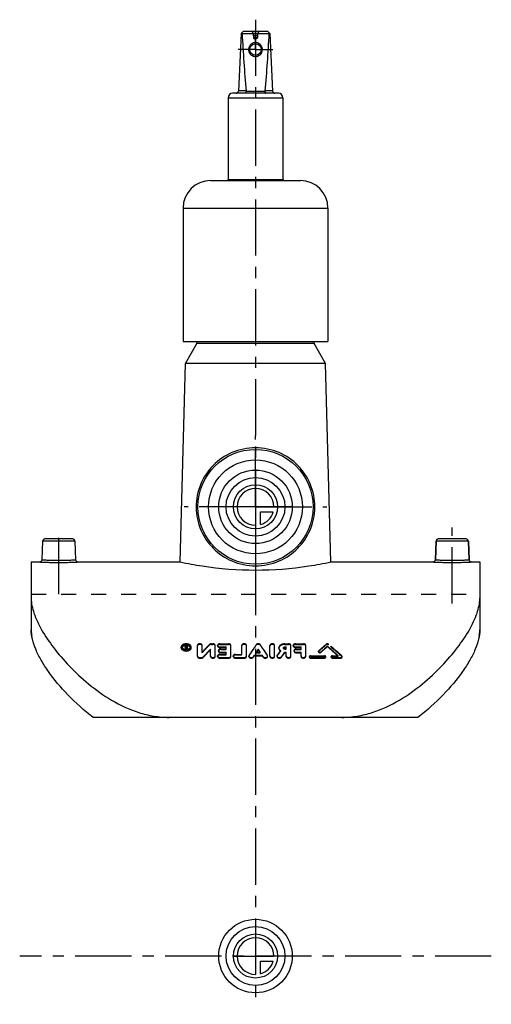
# Model space of a CAD drawing. Header units: millimetres. Extents: x 398 to 602, y 286 to 714.
import ezdxf

# ---------------------------------------------------------------- set-up
doc = ezdxf.new("R2010")
doc.units = ezdxf.units.MM
doc.header["$LTSCALE"] = 65.185185
doc.linetypes.add('CENTER', pattern=[0.6, 0.375, -0.075, 0.075, -0.075])
doc.linetypes.add('HIDDEN', pattern=[0.2, 0.1, -0.1])
for name, color, linetype in [('BEZUGSACHSEN', 7, 'CONTINUOUS'), ('FLAECHEN', 7, 'CONTINUOUS'), ('KONST.EL_MIT_GEO', 7, 'CONTINUOUS'), ('KONSTRUKTIONSELEMENTE', 7, 'CONTINUOUS'), ('KURVEN', 7, 'CONTINUOUS'), ('L1', 7, 'CONTINUOUS')]:
    doc.layers.add(name, color=color, linetype=linetype)

msp = doc.modelspace()

# ---------------------------------------------------------------- linework, layer by layer
at = {"layer": 'BEZUGSACHSEN', "color": 2, "linetype": 'CENTER'}
for p, q in [((500, 502.25), (500, 533.23)), ((500, 502.25), (469.02, 502.25)), ((500, 502.25), (500, 471.27)), ((500, 502.25), (530.98, 502.25)), ((414.5, 464.25), (414.5, 493.25)), ((585.5, 460.25), (585.5, 493.25))]:
    msp.add_line(p, q, dxfattribs=at)
at = {"layer": 'BEZUGSACHSEN', "color": 7, "linetype": 'Continuous'}
for p, q in [((407.47, 487.28), (407.18, 479.22)), ((421.53, 487.28), (421.82, 479.22)), ((578.18, 479.22), (578.47, 487.28)), ((592.82, 479.22), (592.53, 487.28))]:
    msp.add_line(p, q, dxfattribs=at)
msp.add_circle((500, 502.25), 25, dxfattribs=at)
at = {"layer": 'FLAECHEN', "color": 7, "linetype": 'Continuous'}
for p, q in [((469.5, 564.66), (474.48, 573.29)), ((530.5, 564.66), (525.52, 573.29)), ((467.24, 478.25), (469.5, 564.66)), ((530.5, 564.66), (469.5, 564.66)), ((532.76, 478.25), (530.5, 564.66)), ((402.5, 478.25), (406.19, 478.25)), ((422.81, 478.25), (467.24, 478.25)), ((532.76, 478.25), (577.19, 478.25)), ((593.81, 478.25), (597.5, 478.25)), ((402.5, 462.46), (402.5, 448.68)), ((597.5, 462.46), (597.5, 448.68))]:
    msp.add_line(p, q, dxfattribs=at)
at = {"layer": 'FLAECHEN', "color": 8, "linetype": 'HIDDEN'}
msp.add_line((402.5, 464.25), (597.5, 464.25), dxfattribs=at)
at = {"layer": 'KONST.EL_MIT_GEO', "color": 7, "linetype": 'Continuous'}
for p, q in [((493.8, 708.25), (492.55, 683.2)), ((494.85, 709.25), (493.8, 708.25)), ((494.18, 708.25), (505.82, 708.25)), ((494.85, 709.25), (505.15, 709.25)), ((505.15, 709.25), (506.2, 708.25)), ((506.2, 708.25), (507.45, 683.2)), ((509.95, 682.25), (490.05, 682.25)), ((495.91, 683.25), (492.55, 683.25)), ((495.91, 683.2), (504.09, 683.2)), ((507.45, 683.25), (504.09, 683.25)), ((488.05, 680.25), (488.05, 644.75)), ((488.05, 680.25), (511.95, 680.25)), ((511.95, 680.25), (511.95, 644.75)), ((480.5, 644.25), (519.5, 644.25)), ((488.05, 644.75), (487.76, 644.25)), ((488.05, 644.75), (511.95, 644.75)), ((511.95, 644.75), (512.24, 644.25)), ((468.5, 632.25), (468.5, 574.25)), ((468.5, 632.25), (531.5, 632.25)), ((531.5, 632.25), (531.5, 574.25)), ((468.5, 574.25), (531.5, 574.25))]:
    msp.add_line(p, q, dxfattribs=at)
at = {"layer": 'KONST.EL_MIT_GEO', "color": 8, "linetype": 'HIDDEN'}
for p, q in [((499.2, 707.25), (499.2, 706.35)), ((500.8, 707.25), (499.2, 707.25)), ((500.8, 707.25), (500.8, 706.35)), ((499.2, 706.35), (500, 705.64)), ((500.8, 706.35), (499.2, 706.35)), ((500.8, 706.35), (500, 705.64)), ((469.37, 441.21), (469.37, 441.56)), ((469.71, 441.21), (469.71, 441.56)), ((469.97, 441.95), (470.39, 441.95)), ((469.97, 441.5), (469.97, 441.95)), ((469.97, 441.72), (470.39, 441.72)), ((469.97, 441.5), (470.05, 441.5)), ((470.05, 440.18), (470.05, 441.73)), ((470.39, 440.18), (470.39, 441.95)), ((474.76, 437.12), (474.76, 441.95)), ((476.8, 438.78), (476.8, 441.95)), ((479.95, 442.07), (479.95, 442.3)), ((480.81, 442.6), (481.49, 442.6)), ((480.81, 442.38), (480.81, 442.6)), ((480.81, 442.38), (481.49, 442.38)), ((481.49, 442.38), (481.49, 442.6)), ((482.51, 437.12), (482.51, 441.95)), ((483.53, 441.72), (483.53, 441.95)), ((484.55, 442.6), (488.28, 442.6)), ((484.55, 442.38), (484.55, 442.6)), ((484.55, 442.38), (488.28, 442.38)), ((488.28, 442.38), (488.28, 442.6)), ((489.3, 437.12), (489.3, 441.95)), ((494.06, 437.81), (494.06, 441.95)), ((496.09, 437.12), (496.09, 441.95)), ((500.26, 441.99), (500.26, 442.21)), ((502.13, 441.99), (502.13, 442.21)), ((506.3, 437.12), (506.3, 441.95)), ((508.33, 437.12), (508.33, 441.95)), ((512.78, 442.6), (514.36, 442.6)), ((512.78, 442.38), (512.78, 442.6)), ((512.78, 442.38), (514.36, 442.38)), ((514.36, 442.38), (514.36, 442.6)), ((515.38, 437.12), (515.38, 441.95)), ((516.4, 441.72), (516.4, 441.95)), ((517.42, 442.6), (520.81, 442.6)), ((517.42, 442.38), (517.42, 442.6)), ((517.42, 442.38), (520.81, 442.38)), ((520.81, 442.38), (520.81, 442.6)), ((521.83, 437.12), (521.83, 441.95)), ((530.75, 442.22), (530.75, 442.45)), ((531.23, 441.36), (531.23, 441.59)), ((531.72, 442.22), (531.72, 442.45)), ((467.67, 440.95), (467.67, 441.18)), ((468.18, 440.95), (468.18, 441.18)), ((469.38, 440.4), (469.73, 440.4)), ((469.38, 440.18), (469.38, 440.4)), ((469.38, 440.18), (469.73, 440.18)), ((469.62, 440.9), (469.62, 441.12)), ((469.73, 440.18), (469.73, 440.4)), ((469.95, 441.05), (470.05, 441.05)), ((469.95, 440.82), (469.95, 441.05)), ((469.95, 440.82), (470.05, 440.82)), ((469.97, 441.27), (470.05, 441.27)), ((469.97, 441.05), (469.97, 441.27)), ((470.05, 440.4), (470.39, 440.4)), ((470.05, 440.18), (470.39, 440.18)), ((471.58, 440.95), (471.58, 441.18)), ((472.09, 440.95), (472.09, 441.18)), ((472.09, 441.18), (472.09, 441.18)), ((480.47, 437.12), (480.47, 440.35)), ((483.53, 437.12), (483.53, 437.35)), ((483.87, 439.45), (483.87, 439.68)), ((484.55, 441.29), (487.26, 441.29)), ((484.55, 441.06), (484.55, 441.29)), ((484.55, 441.06), (487.26, 441.06)), ((484.55, 438.04), (487.26, 438.04)), ((484.55, 437.81), (484.55, 438.04)), ((484.55, 437.81), (487.26, 437.81)), ((484.89, 440.35), (487.26, 440.35)), ((484.89, 440.12), (484.89, 440.35)), ((484.89, 440.12), (487.26, 440.12)), ((484.89, 439), (487.26, 439)), ((484.89, 438.77), (484.89, 439)), ((484.89, 438.77), (487.26, 438.77)), ((487.26, 440.12), (487.26, 441.29)), ((487.26, 437.81), (487.26, 439)), ((490.32, 437.12), (490.32, 437.35)), ((491.34, 438.04), (494.06, 438.04)), ((491.34, 437.81), (491.34, 438.04)), ((491.34, 437.81), (494.06, 437.81)), ((497.11, 437.12), (497.11, 437.35)), ((497.2, 437.4), (497.2, 437.62)), ((499.43, 437.63), (502.96, 437.63)), ((499.43, 437.41), (499.43, 437.63)), ((499.43, 437.41), (502.96, 437.41)), ((500.33, 439), (502.06, 439)), ((500.33, 438.77), (500.33, 439)), ((500.33, 438.77), (502.06, 438.77)), ((501.19, 440.08), (501.19, 440.3)), ((502.06, 438.77), (502.06, 439)), ((502.96, 437.41), (502.96, 437.63)), ((505.19, 437.4), (505.19, 437.62)), ((505.28, 437.12), (505.28, 437.35)), ((509.35, 437.12), (509.35, 437.35)), ((509.45, 437.41), (509.45, 437.64)), ((510.14, 440.68), (510.14, 440.9)), ((510.89, 439.47), (510.89, 439.7)), ((512.18, 440.68), (512.18, 440.9)), ((512.64, 439), (513.34, 439)), ((512.64, 438.77), (512.64, 439)), ((512.64, 438.77), (513.34, 438.77)), ((512.78, 441.29), (513.34, 441.29)), ((512.78, 441.06), (512.78, 441.29)), ((512.78, 441.06), (513.34, 441.06)), ((512.78, 440.52), (513.34, 440.52)), ((512.78, 440.29), (512.78, 440.52)), ((512.78, 440.29), (513.34, 440.29)), ((513.34, 440.29), (513.34, 441.29)), ((513.34, 437.12), (513.34, 439)), ((516.74, 439.45), (516.74, 439.68)), ((517.42, 441.29), (519.79, 441.29)), ((517.42, 441.06), (517.42, 441.29)), ((517.42, 441.06), (519.79, 441.06)), ((517.75, 440.35), (519.79, 440.35)), ((517.75, 440.12), (517.75, 440.35)), ((517.75, 440.12), (519.79, 440.12)), ((517.75, 439), (519.79, 439)), ((517.75, 438.77), (517.75, 439)), ((517.75, 438.77), (519.79, 438.77)), ((519.79, 440.12), (519.79, 441.29)), ((519.79, 437.12), (519.79, 439)), ((524, 437.46), (529.94, 437.46)), ((524, 437.24), (524, 437.46)), ((524, 437.24), (529.94, 437.24)), ((527.38, 439.15), (527.38, 439.38)), ((527.5, 439.39), (527.5, 439.61)), ((528.45, 438.92), (528.45, 439.14)), ((529.94, 437.24), (529.94, 437.46)), ((533.51, 437.46), (535.89, 437.46)), ((533.51, 437.24), (533.51, 437.46)), ((533.51, 437.24), (535.89, 437.24)), ((535.89, 437.24), (535.89, 437.46)), ((537.55, 437.07), (537.55, 437.3)), ((475.78, 436.65), (476.46, 436.65)), ((475.78, 436.43), (475.78, 436.65)), ((475.78, 436.43), (476.46, 436.43)), ((476.46, 436.43), (476.46, 436.65)), ((477.32, 436.75), (477.32, 436.98)), ((484.55, 436.65), (488.28, 436.65)), ((484.55, 436.43), (484.55, 436.65)), ((484.55, 436.43), (488.28, 436.43)), ((488.28, 436.43), (488.28, 436.65)), ((491.34, 436.65), (495.07, 436.65)), ((491.34, 436.43), (491.34, 436.65)), ((491.34, 436.43), (495.07, 436.43)), ((495.07, 436.43), (495.07, 436.65)), ((499.06, 436.84), (499.06, 437.07)), ((503.33, 436.84), (503.33, 437.07)), ((511.29, 436.83), (511.29, 437.06)), ((523.41, 436.83), (523.41, 437.06)), ((524, 436.65), (529.94, 436.65)), ((524, 436.43), (524, 436.65)), ((524, 436.43), (529.94, 436.43)), ((529.94, 436.43), (529.94, 436.65)), ((530.54, 436.83), (530.54, 437.06)), ((532.92, 436.83), (532.92, 437.06)), ((533.51, 436.65), (537.08, 436.65)), ((533.51, 436.43), (533.51, 436.65)), ((533.51, 436.43), (537.08, 436.43)), ((537.08, 436.43), (537.08, 436.65)), ((537.67, 436.83), (537.67, 437.06))]:
    msp.add_line(p, q, dxfattribs=at)
at = {"layer": 'KONST.EL_MIT_GEO', "color": 2, "linetype": 'CENTER'}
for q in [(500, 708.75), (492.5, 701.25), (500, 693.75), (507.5, 701.25)]:
    msp.add_line((500, 701.25), q, dxfattribs=at)
at = {"layer": 'KONST.EL_MIT_GEO', "color": 7, "linetype": 'Continuous'}
msp.add_circle((500, 701.25), 2.5, dxfattribs=at)
for centre, radius, start, end in [((499.74, 714.46), 8.33, 226.3745, 228.2022), ((500.26, 714.46), 8.33, 311.7978, 313.6255), ((490.05, 680.25), 2, 90, 180), ((491.55, 683.25), 1, 270, 357.14), ((508.45, 683.25), 1, 182.86, 270), ((509.95, 680.25), 2, 0, 90), ((480.5, 632.25), 12, 90, 180), ((519.5, 632.25), 12, 0, 90)]:
    msp.add_arc(centre, radius, start, end, dxfattribs=at)
at = {"layer": 'KONST.EL_MIT_GEO', "color": 8, "linetype": 'HIDDEN'}
for centre, radius, start, end in [((496.48, 707.25), 2.72, 0, 47.2588), ((503.52, 707.25), 2.72, 132.7412, 180), ((500, 701.25), 3, 179.5615, 0.4385), ((469.97, 441.04), 0.904, 90.0222, 96.8919), ((469.91, 439.37), 3.23, 79.076, 80.3026), ((469.93, 439.51), 3.09, 75.2186, 79.0977)]:
    msp.add_arc(centre, radius, start, end, dxfattribs=at)
for centre, major_axis, ratio, start_param, end_param in [((478.06, 322.75), (76.84, 152.88), 0.391022, 0.890243, 0.922568), ((478.06, 322.75), (76.69, 152.58), 0.391022, 0.890206, 0.922593), ((498.99, 322.75), (49.79, 155.06), 0.303912, 0.794277, 0.838968), ((498.99, 322.75), (49.69, 154.76), 0.303912, 0.794241, 0.839018), ((503.4, 322.75), (-49.79, 155.06), 0.303912, -0.838968, -0.794277), ((503.4, 322.75), (-49.69, 154.76), 0.303912, -0.839018, -0.794241), ((528.31, 322.75), (97.04, 150.16), 0.428246, 0.964665, 0.992606), ((528.31, 322.75), (96.86, 149.87), 0.428246, 0.964624, 0.992619), ((529.8, 322.75), (97.04, 150.16), 0.428246, 0.973255, 0.997173), ((529.8, 322.75), (96.86, 149.87), 0.428246, 0.973232, 0.997195), ((532.67, 322.75), (-97.04, 150.16), 0.428246, -1.01325, -0.973255), ((532.67, 322.75), (-96.86, 149.87), 0.428246, -1.013303, -0.973232), ((534.15, 322.75), (-97.04, 150.16), 0.428246, -1.014782, -0.964665), ((534.15, 322.75), (-96.86, 149.87), 0.428246, -1.014838, -0.964624), ((469.35, 322.75), (23.29, 155.75), 0.163753, 0.732319, 0.739395), ((469.35, 322.75), (23.25, 155.45), 0.163753, 0.732304, 0.739394), ((469.7, 322.75), (23.29, 155.75), 0.163753, 0.733023, 0.739395), ((469.7, 322.75), (23.25, 155.45), 0.163753, 0.733009, 0.739394), ((480.46, 322.75), (76.84, 152.88), 0.391022, 0.909539, 0.941868), ((480.46, 322.75), (76.69, 152.58), 0.391022, 0.909539, 0.94193), ((501.21, 322.75), (49.79, 155.06), 0.303912, 0.838877, 0.844238), ((501.21, 322.75), (49.69, 154.76), 0.303912, 0.838927, 0.844298), ((501.21, 322.75), (49.79, 155.06), 0.303912, 0.813149, 0.825795), ((501.21, 322.75), (49.69, 154.76), 0.303912, 0.813149, 0.82582), ((501.17, 322.75), (-49.79, 155.06), 0.303912, -0.825795, -0.813149), ((501.17, 322.75), (-49.69, 154.76), 0.303912, -0.82582, -0.813149), ((501.17, 322.75), (-49.79, 155.06), 0.303912, -0.844238, -0.838877), ((501.17, 322.75), (-49.69, 154.76), 0.303912, -0.844298, -0.838927), ((511.34, 322.75), (53.36, 154.87), 0.318371, 0.831008, 0.850817), ((511.34, 322.75), (53.25, 154.57), 0.318371, 0.83102, 0.850867), ((513.58, 322.75), (53.36, 154.87), 0.318371, 0.837774, 0.856347), ((513.58, 322.75), (53.25, 154.57), 0.318371, 0.837799, 0.856408)]:
    msp.add_ellipse(centre, major_axis=major_axis, ratio=ratio, start_param=start_param, end_param=end_param, dxfattribs=at)
at = {"layer": 'KONST.EL_MIT_GEO', "color": 7, "linetype": 'Continuous'}
for points in [[(494.18, 708.25), (494.63, 699.89), (495.15, 691.54), (495.91, 683.2)], [(505.82, 708.25), (505.37, 699.89), (504.85, 691.54), (504.09, 683.2)], [(497.27, 702.49), (497.1, 702.11), (497, 701.69), (497, 701.27)], [(497, 701.27), (497, 700.86), (497.08, 700.43), (497.25, 700.04)], [(503, 701.27), (503, 701.69), (502.9, 702.11), (502.73, 702.49)], [(502.75, 700.04), (502.92, 700.43), (503, 700.86), (503, 701.27)]]:
    msp.add_open_spline(points, degree=3, dxfattribs=at)
for points, knots in [([(502.73, 702.49), (502.5, 703), (501.72, 703.91), (500, 704.42), (498.28, 703.91), (497.5, 703), (497.27, 702.49)], [0, 0, 0, 0, 0.249784, 0.500001, 0.750217, 1, 1, 1, 1]), ([(497.25, 700.04), (497.48, 699.52), (498.27, 698.6), (500, 698.08), (501.73, 698.6), (502.52, 699.52), (502.75, 700.04)], [0, 0, 0, 0, 0.249729, 0.500001, 0.750272, 1, 1, 1, 1]), ([(495.91, 683.2), (495.92, 683.08), (495.89, 682.85), (495.84, 682.55), (495.78, 682.35), (495.7, 682.25), (495.66, 682.25)], [0, 0, 0, 0, 0.367219, 0.675376, 0.888159, 1, 1, 1, 1]), ([(504.09, 683.2), (504.08, 683.08), (504.11, 682.85), (504.16, 682.55), (504.22, 682.35), (504.3, 682.25), (504.34, 682.25)], [0, 0, 0, 0, 0.367219, 0.675376, 0.888159, 1, 1, 1, 1])]:
    msp.add_open_spline(points, degree=3, knots=knots, dxfattribs=at)
at = {"layer": 'KONST.EL_MIT_GEO', "color": 8, "linetype": 'HIDDEN'}
for points in [[(497.27, 702.48), (497.1, 702.1), (497, 701.68), (497, 701.27)], [(503, 701.27), (503, 701.68), (502.9, 702.1), (502.73, 702.48)], [(470.45, 442.55), (469.98, 442.63), (469.49, 442.62), (469.03, 442.49)], [(469.38, 441.63), (469.38, 441.61), (469.37, 441.59), (469.37, 441.56)], [(472.09, 441.18), (472.09, 441.37), (472.02, 441.57), (471.92, 441.73)], [(468.2, 441.03), (468.19, 441.08), (468.18, 441.13), (468.18, 441.18)], [(469.97, 441.27), (469.92, 441.27), (469.88, 441.28), (469.84, 441.29)], [(471.58, 441.18), (471.58, 441.13), (471.57, 441.08), (471.56, 441.03)], [(497.2, 437.62), (497.15, 437.54), (497.11, 437.44), (497.11, 437.35)], [(497.2, 437.4), (497.15, 437.32), (497.11, 437.22), (497.11, 437.12)], [(505.28, 437.35), (505.28, 437.44), (505.24, 437.54), (505.19, 437.62)], [(505.28, 437.12), (505.28, 437.22), (505.24, 437.32), (505.19, 437.4)], [(509.45, 437.64), (509.39, 437.55), (509.35, 437.45), (509.35, 437.35)], [(509.45, 437.41), (509.39, 437.33), (509.35, 437.22), (509.35, 437.12)], [(527.5, 439.61), (527.43, 439.56), (527.38, 439.47), (527.38, 439.38)], [(527.5, 439.39), (527.43, 439.33), (527.38, 439.24), (527.38, 439.15)], [(537.67, 437.06), (537.67, 437.15), (537.62, 437.24), (537.55, 437.3)], [(537.67, 436.83), (537.67, 436.92), (537.62, 437.01), (537.55, 437.07)]]:
    msp.add_open_spline(points, degree=3, dxfattribs=at)
for points, knots in [([(469.03, 442.49), (468.67, 442.4), (468.03, 442.13), (467.67, 441.47), (467.67, 441.18)], [0, 0, 0, 0, 0.560911, 1, 1, 1, 1]), ([(472.09, 440.95), (472.09, 441.83), (469.88, 442.92), (467.67, 441.83), (467.67, 440.95)], [0, 0, 0, 0, 0.5, 1, 1, 1, 1]), ([(468.18, 441.18), (468.18, 441.85), (469.88, 442.7), (471.58, 441.85), (471.58, 441.18)], [0, 0, 0, 0, 0.500223, 1, 1, 1, 1]), ([(468.18, 440.95), (468.18, 441.63), (469.88, 442.47), (471.58, 441.63), (471.58, 440.95)], [0, 0, 0, 0, 0.499906, 1, 1, 1, 1]), ([(469.97, 441.72), (469.82, 441.72), (469.56, 441.68), (469.37, 441.44), (469.37, 441.34)], [0, 0, 0, 0, 0.57431, 1, 1, 1, 1]), ([(469.37, 441.44), (469.37, 441.41), (469.4, 441.27), (469.52, 441.17), (469.62, 441.12)], [0, 0, 0, 0, 0.22239, 1, 1, 1, 1]), ([(469.86, 441.94), (469.8, 441.93), (469.61, 441.9), (469.42, 441.76), (469.38, 441.63)], [0, 0, 0, 0, 0.297186, 1, 1, 1, 1]), ([(469.71, 441.56), (469.71, 441.59), (469.75, 441.69), (469.88, 441.73), (469.97, 441.73)], [0, 0, 0, 0, 0.204481, 1, 1, 1, 1]), ([(469.71, 441.34), (469.71, 441.36), (469.75, 441.47), (469.88, 441.5), (469.97, 441.5)], [0, 0, 0, 0, 0.204477, 1, 1, 1, 1]), ([(469.84, 441.29), (469.82, 441.3), (469.76, 441.33), (469.71, 441.39), (469.71, 441.44)], [0, 0, 0, 0, 0.29844, 1, 1, 1, 1]), ([(471.92, 441.73), (471.86, 441.82), (471.55, 442.19), (471.08, 442.4), (470.72, 442.5)], [0, 0, 0, 0, 0.222195, 1, 1, 1, 1]), ([(476.8, 441.95), (476.8, 442.35), (475.78, 442.85), (474.76, 442.35), (474.76, 441.95)], [0, 0, 0, 0, 0.499891, 1, 1, 1, 1]), ([(476.8, 441.72), (476.8, 442.13), (475.78, 442.63), (474.76, 442.13), (474.76, 441.72)], [0, 0, 0, 0, 0.499891, 1, 1, 1, 1]), ([(480.81, 442.6), (480.72, 442.6), (480.42, 442.58), (480.1, 442.46), (479.95, 442.3)], [0, 0, 0, 0, 0.27549, 1, 1, 1, 1]), ([(480.81, 442.38), (480.72, 442.38), (480.42, 442.35), (480.1, 442.23), (479.95, 442.07)], [0, 0, 0, 0, 0.275491, 1, 1, 1, 1]), ([(482.51, 441.95), (482.51, 442.13), (482.18, 442.53), (481.74, 442.6), (481.49, 442.6)], [0, 0, 0, 0, 0.424854, 1, 1, 1, 1]), ([(482.51, 441.72), (482.51, 441.91), (482.18, 442.3), (481.74, 442.38), (481.49, 442.38)], [0, 0, 0, 0, 0.424848, 1, 1, 1, 1]), ([(484.55, 442.6), (484.3, 442.6), (483.85, 442.53), (483.53, 442.13), (483.53, 441.95)], [0, 0, 0, 0, 0.575247, 1, 1, 1, 1]), ([(484.55, 442.38), (484.3, 442.38), (483.85, 442.3), (483.53, 441.91), (483.53, 441.72)], [0, 0, 0, 0, 0.575254, 1, 1, 1, 1]), ([(483.53, 441.95), (483.53, 441.76), (483.85, 441.37), (484.3, 441.29), (484.55, 441.29)], [0, 0, 0, 0, 0.425404, 1, 1, 1, 1]), ([(483.53, 441.72), (483.53, 441.54), (483.85, 441.14), (484.3, 441.06), (484.55, 441.06)], [0, 0, 0, 0, 0.425398, 1, 1, 1, 1]), ([(489.3, 441.95), (489.3, 442.13), (488.97, 442.53), (488.53, 442.6), (488.28, 442.6)], [0, 0, 0, 0, 0.424854, 1, 1, 1, 1]), ([(489.3, 441.72), (489.3, 441.91), (488.97, 442.3), (488.53, 442.38), (488.28, 442.38)], [0, 0, 0, 0, 0.424848, 1, 1, 1, 1]), ([(496.09, 441.95), (496.09, 442.35), (495.07, 442.85), (494.06, 442.35), (494.06, 441.95)], [0, 0, 0, 0, 0.499891, 1, 1, 1, 1]), ([(496.09, 441.72), (496.09, 442.13), (495.07, 442.63), (494.06, 442.13), (494.06, 441.72)], [0, 0, 0, 0, 0.499891, 1, 1, 1, 1]), ([(502.13, 442.21), (502.04, 442.34), (501.65, 442.6), (500.94, 442.65), (500.4, 442.42), (500.26, 442.21)], [0, 0, 0, 0, 0.228771, 0.641838, 1, 1, 1, 1]), ([(502.13, 441.99), (502.04, 442.12), (501.65, 442.37), (500.94, 442.43), (500.4, 442.19), (500.26, 441.99)], [0, 0, 0, 0, 0.228769, 0.64184, 1, 1, 1, 1]), ([(508.33, 441.95), (508.33, 442.35), (507.31, 442.85), (506.3, 442.35), (506.3, 441.95)], [0, 0, 0, 0, 0.499891, 1, 1, 1, 1]), ([(508.33, 441.72), (508.33, 442.13), (507.31, 442.63), (506.3, 442.13), (506.3, 441.72)], [0, 0, 0, 0, 0.499891, 1, 1, 1, 1]), ([(512.78, 442.6), (512.44, 442.6), (511.79, 442.52), (510.93, 442.18), (510.31, 441.63), (510.14, 441.13), (510.14, 440.9)], [0, 0, 0, 0, 0.296837, 0.568308, 0.800056, 1, 1, 1, 1]), ([(512.78, 442.38), (512.44, 442.38), (511.79, 442.3), (510.93, 441.95), (510.31, 441.4), (510.14, 440.9), (510.14, 440.68)], [0, 0, 0, 0, 0.29684, 0.568311, 0.800058, 1, 1, 1, 1]), ([(515.38, 441.95), (515.38, 442.13), (515.05, 442.53), (514.61, 442.6), (514.36, 442.6)], [0, 0, 0, 0, 0.424854, 1, 1, 1, 1]), ([(515.38, 441.72), (515.38, 441.91), (515.05, 442.3), (514.61, 442.38), (514.36, 442.38)], [0, 0, 0, 0, 0.424848, 1, 1, 1, 1]), ([(517.42, 442.6), (517.17, 442.6), (516.72, 442.53), (516.4, 442.13), (516.4, 441.95)], [0, 0, 0, 0, 0.575247, 1, 1, 1, 1]), ([(517.42, 442.38), (517.17, 442.38), (516.72, 442.3), (516.4, 441.91), (516.4, 441.72)], [0, 0, 0, 0, 0.575254, 1, 1, 1, 1]), ([(516.4, 441.95), (516.4, 441.76), (516.72, 441.37), (517.17, 441.29), (517.42, 441.29)], [0, 0, 0, 0, 0.425404, 1, 1, 1, 1]), ([(516.4, 441.72), (516.4, 441.54), (516.72, 441.14), (517.17, 441.06), (517.42, 441.06)], [0, 0, 0, 0, 0.425398, 1, 1, 1, 1]), ([(521.83, 441.95), (521.83, 442.13), (521.5, 442.53), (521.06, 442.6), (520.81, 442.6)], [0, 0, 0, 0, 0.424854, 1, 1, 1, 1]), ([(521.83, 441.72), (521.83, 441.91), (521.5, 442.3), (521.06, 442.38), (520.81, 442.38)], [0, 0, 0, 0, 0.424848, 1, 1, 1, 1]), ([(531.72, 442.45), (531.66, 442.5), (531.35, 442.65), (530.94, 442.61), (530.75, 442.45)], [0, 0, 0, 0, 0.240703, 1, 1, 1, 1]), ([(531.72, 442.22), (531.66, 442.27), (531.35, 442.42), (530.94, 442.39), (530.75, 442.22)], [0, 0, 0, 0, 0.240701, 1, 1, 1, 1]), ([(467.67, 441.18), (467.67, 440.3), (469.88, 439.16), (472.09, 440.3), (472.09, 441.18)], [0, 0, 0, 0, 0.499978, 1, 1, 1, 1]), ([(467.67, 440.95), (467.67, 440.07), (469.88, 438.94), (472.09, 440.07), (472.09, 440.95)], [0, 0, 0, 0, 0.5, 1, 1, 1, 1]), ([(471.58, 440.95), (471.58, 440.28), (469.88, 439.41), (468.18, 440.28), (468.18, 440.95)], [0, 0, 0, 0, 0.499907, 1, 1, 1, 1]), ([(468.85, 440.3), (468.76, 440.34), (468.48, 440.51), (468.25, 440.8), (468.2, 441.03)], [0, 0, 0, 0, 0.285191, 1, 1, 1, 1]), ([(470.91, 440.3), (470.75, 440.22), (470.09, 439.99), (469.32, 440.06), (468.85, 440.3)], [0, 0, 0, 0, 0.245658, 1, 1, 1, 1]), ([(469.37, 441.21), (469.37, 441.18), (469.4, 441.04), (469.52, 440.94), (469.62, 440.9)], [0, 0, 0, 0, 0.222387, 1, 1, 1, 1]), ([(469.97, 441.05), (469.93, 441.05), (469.83, 441.05), (469.71, 441.14), (469.71, 441.21)], [0, 0, 0, 0, 0.309336, 1, 1, 1, 1]), ([(471.56, 441.03), (471.55, 440.96), (471.43, 440.64), (471.14, 440.41), (470.91, 440.3)], [0, 0, 0, 0, 0.224062, 1, 1, 1, 1]), ([(474.76, 437.35), (474.76, 437.16), (475.07, 436.74), (475.53, 436.65), (475.78, 436.65)], [0, 0, 0, 0, 0.433626, 1, 1, 1, 1]), ([(474.76, 437.12), (474.76, 436.93), (475.07, 436.51), (475.53, 436.43), (475.78, 436.43)], [0, 0, 0, 0, 0.433636, 1, 1, 1, 1]), ([(480.47, 437.35), (480.47, 436.94), (481.49, 436.37), (482.51, 436.94), (482.51, 437.35)], [0, 0, 0, 0, 0.499895, 1, 1, 1, 1]), ([(480.47, 437.12), (480.47, 436.71), (481.49, 436.15), (482.51, 436.71), (482.51, 437.12)], [0, 0, 0, 0, 0.5, 1, 1, 1, 1]), ([(484.55, 438.04), (484.3, 438.04), (483.84, 437.95), (483.53, 437.54), (483.53, 437.35)], [0, 0, 0, 0, 0.56716, 1, 1, 1, 1]), ([(484.55, 437.81), (484.3, 437.81), (483.84, 437.73), (483.53, 437.31), (483.53, 437.12)], [0, 0, 0, 0, 0.567151, 1, 1, 1, 1]), ([(483.53, 437.35), (483.53, 437.16), (483.84, 436.74), (484.3, 436.65), (484.55, 436.65)], [0, 0, 0, 0, 0.433445, 1, 1, 1, 1]), ([(483.53, 437.12), (483.53, 436.93), (483.84, 436.51), (484.3, 436.43), (484.55, 436.43)], [0, 0, 0, 0, 0.433455, 1, 1, 1, 1]), ([(484.89, 440.35), (484.64, 440.35), (484.19, 440.27), (483.87, 439.86), (483.87, 439.68)], [0, 0, 0, 0, 0.571141, 1, 1, 1, 1]), ([(484.89, 440.12), (484.64, 440.12), (484.19, 440.04), (483.87, 439.64), (483.87, 439.45)], [0, 0, 0, 0, 0.571139, 1, 1, 1, 1]), ([(483.87, 439.68), (483.87, 439.49), (484.19, 439.08), (484.64, 439), (484.89, 439)], [0, 0, 0, 0, 0.429487, 1, 1, 1, 1]), ([(483.87, 439.45), (483.87, 439.26), (484.19, 438.86), (484.64, 438.77), (484.89, 438.77)], [0, 0, 0, 0, 0.42949, 1, 1, 1, 1]), ([(488.28, 436.65), (488.53, 436.65), (488.99, 436.74), (489.3, 437.16), (489.3, 437.35)], [0, 0, 0, 0, 0.566375, 1, 1, 1, 1]), ([(488.28, 436.43), (488.53, 436.43), (488.99, 436.51), (489.3, 436.93), (489.3, 437.12)], [0, 0, 0, 0, 0.566364, 1, 1, 1, 1]), ([(491.34, 438.04), (491.09, 438.04), (490.63, 437.95), (490.32, 437.54), (490.32, 437.35)], [0, 0, 0, 0, 0.56716, 1, 1, 1, 1]), ([(491.34, 437.81), (491.09, 437.81), (490.63, 437.73), (490.32, 437.31), (490.32, 437.12)], [0, 0, 0, 0, 0.567151, 1, 1, 1, 1]), ([(490.32, 437.35), (490.32, 437.16), (490.63, 436.74), (491.09, 436.65), (491.34, 436.65)], [0, 0, 0, 0, 0.433445, 1, 1, 1, 1]), ([(490.32, 437.12), (490.32, 436.93), (490.63, 436.51), (491.09, 436.43), (491.34, 436.43)], [0, 0, 0, 0, 0.433455, 1, 1, 1, 1]), ([(495.07, 436.65), (495.32, 436.65), (495.78, 436.74), (496.09, 437.16), (496.09, 437.35)], [0, 0, 0, 0, 0.566375, 1, 1, 1, 1]), ([(495.07, 436.43), (495.32, 436.43), (495.78, 436.51), (496.09, 436.93), (496.09, 437.12)], [0, 0, 0, 0, 0.566364, 1, 1, 1, 1]), ([(497.11, 437.35), (497.11, 437.18), (497.34, 436.82), (497.93, 436.62), (498.57, 436.67), (498.96, 436.91), (499.06, 437.07)], [0, 0, 0, 0, 0.207102, 0.472144, 0.75742, 1, 1, 1, 1]), ([(497.11, 437.12), (497.11, 436.96), (497.34, 436.59), (497.93, 436.4), (498.57, 436.44), (498.96, 436.68), (499.06, 436.84)], [0, 0, 0, 0, 0.207108, 0.472148, 0.757418, 1, 1, 1, 1]), ([(503.33, 437.07), (503.43, 436.91), (503.81, 436.67), (504.45, 436.62), (505.05, 436.82), (505.28, 437.18), (505.28, 437.35)], [0, 0, 0, 0, 0.24252, 0.527735, 0.792812, 1, 1, 1, 1]), ([(503.33, 436.84), (503.43, 436.68), (503.81, 436.44), (504.45, 436.4), (505.05, 436.59), (505.28, 436.96), (505.28, 437.12)], [0, 0, 0, 0, 0.242522, 0.527731, 0.792806, 1, 1, 1, 1]), ([(506.3, 437.35), (506.3, 436.94), (507.31, 436.37), (508.33, 436.94), (508.33, 437.35)], [0, 0, 0, 0, 0.499895, 1, 1, 1, 1]), ([(506.3, 437.12), (506.3, 436.71), (507.31, 436.15), (508.33, 436.71), (508.33, 437.12)], [0, 0, 0, 0, 0.5, 1, 1, 1, 1]), ([(509.35, 437.35), (509.35, 437.18), (509.58, 436.82), (510.16, 436.63), (510.8, 436.66), (511.19, 436.9), (511.29, 437.06)], [0, 0, 0, 0, 0.206626, 0.470719, 0.755945, 1, 1, 1, 1]), ([(509.35, 437.12), (509.35, 436.96), (509.58, 436.6), (510.16, 436.4), (510.8, 436.44), (511.19, 436.67), (511.29, 436.83)], [0, 0, 0, 0, 0.206632, 0.470723, 0.755944, 1, 1, 1, 1]), ([(510.14, 440.9), (510.14, 440.68), (510.3, 440.19), (510.67, 439.85), (510.89, 439.7)], [0, 0, 0, 0, 0.463199, 1, 1, 1, 1]), ([(510.14, 440.68), (510.14, 440.45), (510.3, 439.96), (510.67, 439.62), (510.89, 439.47)], [0, 0, 0, 0, 0.463197, 1, 1, 1, 1]), ([(512.18, 440.9), (512.18, 441.01), (512.37, 441.25), (512.63, 441.29), (512.78, 441.29)], [0, 0, 0, 0, 0.426677, 1, 1, 1, 1]), ([(512.18, 440.68), (512.18, 440.78), (512.37, 441.02), (512.63, 441.06), (512.78, 441.06)], [0, 0, 0, 0, 0.426675, 1, 1, 1, 1]), ([(512.78, 440.52), (512.63, 440.52), (512.37, 440.56), (512.18, 440.79), (512.18, 440.9)], [0, 0, 0, 0, 0.572765, 1, 1, 1, 1]), ([(512.78, 440.29), (512.63, 440.29), (512.37, 440.33), (512.18, 440.57), (512.18, 440.68)], [0, 0, 0, 0, 0.572767, 1, 1, 1, 1]), ([(513.34, 437.35), (513.34, 436.94), (514.36, 436.37), (515.38, 436.94), (515.38, 437.35)], [0, 0, 0, 0, 0.499895, 1, 1, 1, 1]), ([(513.34, 437.12), (513.34, 436.71), (514.36, 436.15), (515.38, 436.71), (515.38, 437.12)], [0, 0, 0, 0, 0.5, 1, 1, 1, 1]), ([(517.75, 440.35), (517.51, 440.35), (517.06, 440.27), (516.74, 439.86), (516.74, 439.68)], [0, 0, 0, 0, 0.571141, 1, 1, 1, 1]), ([(517.75, 440.12), (517.51, 440.12), (517.06, 440.04), (516.74, 439.64), (516.74, 439.45)], [0, 0, 0, 0, 0.571139, 1, 1, 1, 1]), ([(516.74, 439.68), (516.74, 439.49), (517.05, 439.08), (517.51, 439), (517.75, 439)], [0, 0, 0, 0, 0.429487, 1, 1, 1, 1]), ([(516.74, 439.45), (516.74, 439.26), (517.05, 438.86), (517.51, 438.77), (517.75, 438.77)], [0, 0, 0, 0, 0.42949, 1, 1, 1, 1]), ([(519.79, 437.35), (519.79, 436.94), (520.81, 436.37), (521.83, 436.94), (521.83, 437.35)], [0, 0, 0, 0, 0.499895, 1, 1, 1, 1]), ([(519.79, 437.12), (519.79, 436.71), (520.81, 436.15), (521.83, 436.71), (521.83, 437.12)], [0, 0, 0, 0, 0.5, 1, 1, 1, 1]), ([(524, 437.46), (523.85, 437.46), (523.59, 437.41), (523.41, 437.17), (523.41, 437.06)], [0, 0, 0, 0, 0.56668, 1, 1, 1, 1]), ([(524, 437.24), (523.85, 437.24), (523.59, 437.19), (523.41, 436.94), (523.41, 436.83)], [0, 0, 0, 0, 0.56667, 1, 1, 1, 1]), ([(527.38, 439.38), (527.38, 439.29), (527.49, 439.1), (527.79, 438.98), (528.14, 438.97), (528.37, 439.07), (528.45, 439.14)], [0, 0, 0, 0, 0.20062, 0.456726, 0.74222, 1, 1, 1, 1]), ([(527.38, 439.15), (527.38, 439.07), (527.49, 438.88), (527.79, 438.75), (528.14, 438.75), (528.37, 438.84), (528.45, 438.92)], [0, 0, 0, 0, 0.200622, 0.456728, 0.74222, 1, 1, 1, 1]), ([(530.54, 437.06), (530.54, 437.17), (530.35, 437.41), (530.09, 437.46), (529.94, 437.46)], [0, 0, 0, 0, 0.433442, 1, 1, 1, 1]), ([(530.54, 436.83), (530.54, 436.94), (530.35, 437.19), (530.09, 437.24), (529.94, 437.24)], [0, 0, 0, 0, 0.433453, 1, 1, 1, 1]), ([(533.51, 437.46), (533.36, 437.46), (533.1, 437.41), (532.92, 437.17), (532.92, 437.06)], [0, 0, 0, 0, 0.56668, 1, 1, 1, 1]), ([(533.51, 437.24), (533.36, 437.24), (533.1, 437.19), (532.92, 436.94), (532.92, 436.83)], [0, 0, 0, 0, 0.56667, 1, 1, 1, 1]), ([(476.46, 436.65), (476.55, 436.65), (476.85, 436.68), (477.17, 436.81), (477.32, 436.98)], [0, 0, 0, 0, 0.273251, 1, 1, 1, 1]), ([(476.46, 436.43), (476.55, 436.43), (476.85, 436.45), (477.17, 436.59), (477.32, 436.75)], [0, 0, 0, 0, 0.273248, 1, 1, 1, 1]), ([(523.41, 437.06), (523.41, 436.95), (523.59, 436.7), (523.85, 436.65), (524, 436.65)], [0, 0, 0, 0, 0.433842, 1, 1, 1, 1]), ([(523.41, 436.83), (523.41, 436.72), (523.59, 436.48), (523.85, 436.43), (524, 436.43)], [0, 0, 0, 0, 0.433853, 1, 1, 1, 1]), ([(529.94, 436.65), (530.09, 436.65), (530.36, 436.7), (530.54, 436.95), (530.54, 437.06)], [0, 0, 0, 0, 0.566281, 1, 1, 1, 1]), ([(529.94, 436.43), (530.09, 436.43), (530.36, 436.48), (530.54, 436.72), (530.54, 436.83)], [0, 0, 0, 0, 0.56627, 1, 1, 1, 1]), ([(532.92, 437.06), (532.92, 436.95), (533.1, 436.7), (533.36, 436.65), (533.51, 436.65)], [0, 0, 0, 0, 0.433842, 1, 1, 1, 1]), ([(532.92, 436.83), (532.92, 436.72), (533.1, 436.48), (533.36, 436.43), (533.51, 436.43)], [0, 0, 0, 0, 0.433853, 1, 1, 1, 1]), ([(537.08, 436.65), (537.22, 436.65), (537.49, 436.7), (537.67, 436.95), (537.67, 437.06)], [0, 0, 0, 0, 0.56638, 1, 1, 1, 1]), ([(537.08, 436.43), (537.22, 436.43), (537.49, 436.48), (537.67, 436.72), (537.67, 436.83)], [0, 0, 0, 0, 0.566369, 1, 1, 1, 1])]:
    msp.add_open_spline(points, degree=3, knots=knots, dxfattribs=at)
at = {"layer": 'KONSTRUKTIONSELEMENTE', "color": 7, "linetype": 'Continuous'}
for p, q in [((469.5, 564.66), (474.48, 573.29)), ((525.52, 573.29), (474.48, 573.29)), ((530.5, 564.66), (525.52, 573.29)), ((467.24, 478.25), (469.5, 564.66)), ((532.76, 478.25), (530.5, 564.66)), ((407.47, 487.28), (407.18, 479.22)), ((421.53, 487.28), (407.47, 487.28)), ((420.53, 488.25), (408.47, 488.25)), ((421.53, 487.28), (421.82, 479.22)), ((578.47, 487.28), (578.18, 479.22)), ((592.53, 487.28), (578.47, 487.28)), ((591.53, 488.25), (579.47, 488.25)), ((592.53, 487.28), (592.82, 479.22)), ((402.5, 478.25), (402.5, 448.68)), ((597.5, 478.25), (597.5, 448.68)), ((570.52, 410.63), (429.48, 410.63))]:
    msp.add_line(p, q, dxfattribs=at)
at = {"layer": 'KONSTRUKTIONSELEMENTE', "color": 8, "linetype": 'HIDDEN'}
for p, q in [((406.47, 478.24), (406.19, 478.25)), ((422.81, 478.25), (422.53, 478.24)), ((577.47, 478.24), (577.19, 478.25)), ((593.81, 478.25), (593.53, 478.24))]:
    msp.add_line(p, q, dxfattribs=at)
at = {"layer": 'KONSTRUKTIONSELEMENTE', "color": 7, "linetype": 'Continuous'}
msp.add_circle((500, 502.25), 20.4, dxfattribs=at)
for centre, radius, start, end in [((472.75, 574.29), 2, 330, 358.9715), ((527.25, 574.29), 2, 181.0285, 210), ((408.47, 487.25), 1, 90, 178), ((420.53, 487.25), 1, 2, 90), ((579.47, 487.25), 1, 90, 178), ((591.53, 487.25), 1, 2, 90), ((406.19, 479.25), 1, 269.987, 358.0011), ((422.81, 479.25), 1, 181.9989, 270.0131), ((577.19, 479.25), 1, 269.9872, 358.0011), ((593.81, 479.25), 1, 181.9989, 270.0128)]:
    msp.add_arc(centre, radius, start, end, dxfattribs=at)
at = {"layer": 'KONSTRUKTIONSELEMENTE', "color": 8, "linetype": 'HIDDEN'}
for centre, radius, start, end in [((414.5, 635.32), 157.29, 267.0727, 272.9274), ((585.5, 635.32), 157.29, 267.0726, 272.9273), ((482.53, 481.22), 88.29, 230.3977, 233.0746), ((518, 480.54), 87.43, 306.9128, 309.5287)]:
    msp.add_arc(centre, radius, start, end, dxfattribs=at)
at = {"layer": 'KONSTRUKTIONSELEMENTE', "color": 7, "linetype": 'Continuous'}
for points, knots in [([(500, 527.95), (496.5, 527.95), (489.64, 526.54), (481.19, 520.75), (475.51, 512.27), (473.48, 502.11), (475.62, 492.04), (481.27, 483.71), (489.66, 477.97), (496.51, 476.56), (500, 476.56)], [0, 0, 0, 0, 0.130512, 0.253261, 0.373401, 0.502442, 0.629161, 0.747485, 0.86959, 1, 1, 1, 1]), ([(500, 476.56), (503.49, 476.56), (510.34, 477.97), (518.74, 483.71), (524.38, 492.04), (526.52, 502.12), (524.49, 512.27), (518.81, 520.74), (510.37, 526.54), (503.5, 527.95), (500, 527.95)], [0, 0, 0, 0, 0.130437, 0.252562, 0.370898, 0.497595, 0.626594, 0.746704, 0.869459, 1, 1, 1, 1]), ([(406.19, 478.25), (406.13, 478.25), (406.6, 478.23), (406.83, 478.21), (407.72, 478.18), (409.15, 478.12), (411.5, 478.05), (414.5, 478.02), (417.52, 478.05), (419.82, 478.12), (421.32, 478.17), (422.08, 478.22), (422.55, 478.23), (422.76, 478.25), (422.81, 478.25)], [0, 0, 0, 0, 0.009674, 0.038301, 0.084701, 0.147026, 0.309171, 0.500002, 0.690833, 0.852978, 0.915301, 0.961702, 0.990324, 1, 1, 1, 1]), ([(407.18, 479.22), (407.14, 479.23), (407.55, 479.18), (407.75, 479.19), (408.53, 479.14), (409.38, 479.1), (410.49, 479.06), (412.21, 479.01), (414.5, 478.98), (416.79, 479.01), (418.51, 479.06), (419.61, 479.1), (420.51, 479.15), (421.17, 479.17), (421.58, 479.21), (421.77, 479.2), (421.82, 479.22)], [0, 0, 0, 0, 0.009616, 0.038085, 0.084292, 0.146464, 0.222218, 0.308649, 0.500001, 0.691354, 0.777785, 0.853539, 0.91571, 0.961917, 0.990383, 1, 1, 1, 1]), ([(467.24, 478.25), (470.41, 477.58), (481.24, 475.6), (500, 474.13), (518.76, 475.6), (529.59, 477.58), (532.76, 478.25)], [0, 0, 0, 0, 0.147598, 0.500006, 0.852408, 1, 1, 1, 1]), ([(577.19, 478.25), (577.24, 478.25), (577.45, 478.23), (577.92, 478.22), (578.68, 478.17), (580.18, 478.12), (582.48, 478.05), (585.5, 478.02), (588.5, 478.05), (590.85, 478.12), (592.28, 478.18), (593.17, 478.21), (593.4, 478.23), (593.87, 478.25), (593.81, 478.25)], [0, 0, 0, 0, 0.009676, 0.038298, 0.084699, 0.147022, 0.309167, 0.499998, 0.690829, 0.852974, 0.915299, 0.961699, 0.990326, 1, 1, 1, 1]), ([(578.18, 479.22), (578.23, 479.2), (578.42, 479.21), (578.83, 479.17), (579.49, 479.15), (580.39, 479.1), (581.49, 479.06), (583.21, 479.01), (585.5, 478.98), (587.79, 479.01), (589.51, 479.06), (590.62, 479.1), (591.47, 479.14), (592.25, 479.19), (592.45, 479.18), (592.86, 479.23), (592.82, 479.22)], [0, 0, 0, 0, 0.009617, 0.038083, 0.08429, 0.146461, 0.222215, 0.308646, 0.499999, 0.691351, 0.777782, 0.853536, 0.915708, 0.961915, 0.990384, 1, 1, 1, 1]), ([(402.5, 462.46), (402.5, 460.27), (403.58, 455.43), (407.07, 448.24), (412.29, 440.55), (419.11, 432.65), (427.46, 424.86), (437.43, 417.71), (447.14, 413.12), (455.73, 411.01), (460.24, 410.63), (462.5, 410.63)], [0, 0, 0, 0, 0.07772, 0.172214, 0.282637, 0.406661, 0.542043, 0.687062, 0.840374, 0.919722, 1, 1, 1, 1]), ([(537.5, 410.63), (539.76, 410.63), (544.27, 411.01), (552.86, 413.12), (562.57, 417.71), (572.53, 424.86), (580.89, 432.65), (587.7, 440.55), (592.93, 448.24), (596.42, 455.43), (597.5, 460.27), (597.5, 462.46)], [0, 0, 0, 0, 0.080277, 0.15962, 0.312928, 0.457948, 0.593332, 0.71736, 0.827784, 0.922279, 1, 1, 1, 1]), ([(429.48, 410.63), (425.53, 413.61), (418.53, 419.86), (411.23, 428.52), (406.84, 435.32), (404.46, 440.01), (402.92, 444.42), (402.5, 447.32), (402.5, 448.68)], [0, 0, 0, 0, 0.310611, 0.586047, 0.707965, 0.817813, 0.914967, 1, 1, 1, 1]), ([(597.5, 448.68), (597.5, 447.32), (597.08, 444.42), (595.54, 440.01), (593.16, 435.32), (588.77, 428.52), (581.47, 419.86), (574.47, 413.61), (570.52, 410.63)], [0, 0, 0, 0, 0.085034, 0.18219, 0.292038, 0.413956, 0.689391, 1, 1, 1, 1])]:
    msp.add_open_spline(points, degree=3, knots=knots, dxfattribs=at)
at = {"layer": 'KONSTRUKTIONSELEMENTE', "color": 8, "linetype": 'HIDDEN'}
for points, knots in [([(402.5, 448.68), (402.5, 448.45), (402.52, 447.53), (402.63, 446.61), (402.75, 445.92)], [0, 0, 0, 0, 0.241839, 1, 1, 1, 1]), ([(597.25, 445.91), (597.29, 446.15), (597.43, 447.06), (597.5, 447.99), (597.5, 448.68)], [0, 0, 0, 0, 0.258685, 1, 1, 1, 1])]:
    msp.add_open_spline(points, degree=3, knots=knots, dxfattribs=at)
at = {"layer": 'KURVEN', "color": 40, "linetype": 'Continuous'}
for p, q in [((500, 511.85), (500, 494.25)), ((516, 502.25), (484, 502.25)), ((502.2, 500.05), (507.69, 500.05)), ((502.2, 494.56), (502.2, 500.05)), ((500, 316.35), (500, 298.75)), ((490.4, 306.75), (508, 306.75)), ((502.2, 304.55), (507.69, 304.55)), ((502.2, 299.06), (502.2, 304.55))]:
    msp.add_line(p, q, dxfattribs=at)
for centre, radius in [((500, 502.25), 16), ((500, 502.25), 12.8), ((500, 502.25), 9.6), ((500, 306.75), 16), ((500, 306.75), 12.8), ((500, 306.75), 9.6)]:
    msp.add_circle(centre, radius, dxfattribs=at)
for centre, start, end in [((500, 502.25), 0, 270), ((500, 502.25), 285.962, 344.038), ((500, 306.75), 0, 270), ((500, 306.75), 285.962, 344.038)]:
    msp.add_arc(centre, 8, start, end, dxfattribs=at)
at = {"layer": 'L1', "color": 2, "linetype": 'CENTER'}
for p, q in [((500, 714.25), (500, 285.75)), ((602.5, 306.75), (397.5, 306.75))]:
    msp.add_line(p, q, dxfattribs=at)

doc.saveas('drawing.dxf')
